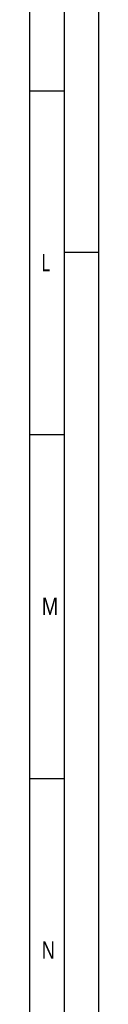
# Model space of a CAD drawing. Header units: millimetres. Extents: x 0 to 1189, y 0 to 841.
# Tile 54 of 81: x 1179 to 1189, y 188 to 331. Entities that reach past the tile are written whole.
import ezdxf

# ---------------------------------------------------------------- set-up
doc = ezdxf.new("R2010")
doc.units = ezdxf.units.MM
doc.header["$LTSCALE"] = 65.395
doc.layers.get('0').update_dxf_attribs({"linetype": 'CONTINUOUS'})
doc.styles.add('TEXTSTYLE_2', font='txt')

msp = doc.modelspace()

# ---------------------------------------------------------------- linework, layer by layer
at = {"color": 5, "linetype": 'CONTINUOUS'}
for p, q in [((1189, 841), (1189, 0)), ((1179, 831), (1179, 10)), ((1179, 320.5), (1184, 320.5)), ((1189, 297), (1184, 297)), ((1179, 270.5), (1184, 270.5)), ((1179, 220.5), (1184, 220.5))]:
    msp.add_line(p, q, dxfattribs=at)
at = {"color": 6, "linetype": 'CONTINUOUS'}
msp.add_line((1184, 836), (1184, 5), dxfattribs=at)

# ---------------------------------------------------------------- texts
at = {"color": 5, "linetype": 'CONTINUOUS', "style": 'TEXTSTYLE_2'}
for s, width, p in [('L', 0.642857, (1180.77091, 294.271)), ('M', 0.857143, (1180.77091, 244.271)), ('N', 0.785714, (1180.77091, 194.271))]:
    msp.add_text(s, height=2.50001, dxfattribs=dict(at, width=width)).set_placement(p)

doc.saveas('drawing.dxf')
